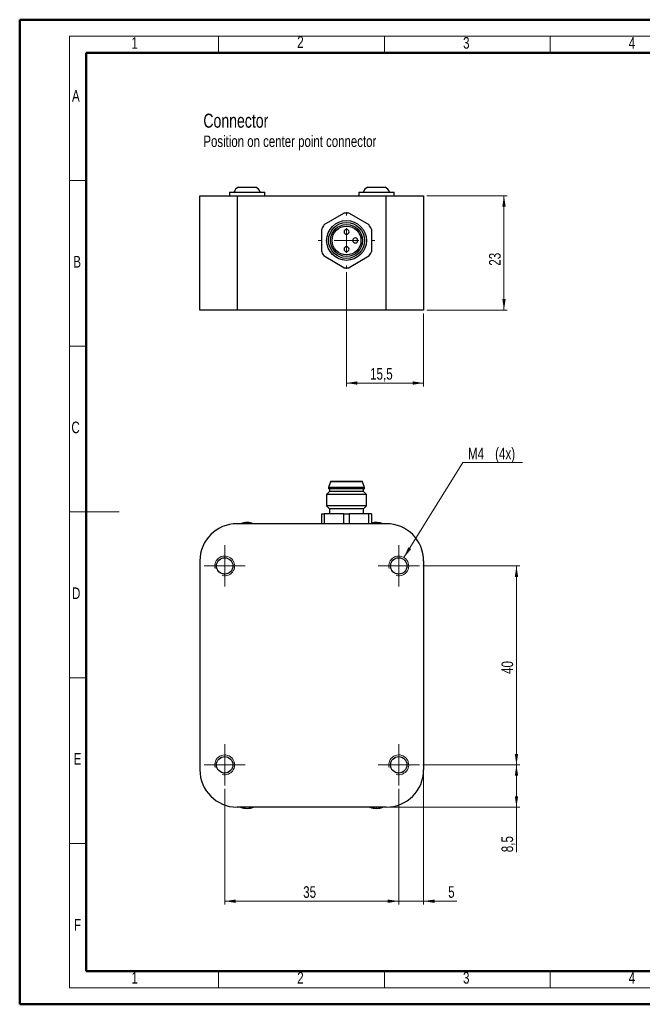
# Model space of a CAD drawing. Header units: millimetres. Extents: x 0 to 420, y 0 to 297.
# Tile 1 of 2: x 0 to 188, y 0 to 297. Entities that reach past the tile are written whole.
import ezdxf

# ---------------------------------------------------------------- set-up
doc = ezdxf.new("R2010")
doc.units = ezdxf.units.MM
doc.linetypes.add('HIDDEN', pattern=[1.905, 1.27, -0.635])
doc.styles.add('SLDTEXTSTYLE0', font='TXT', dxfattribs={"width": 0.75})
doc.dimstyles.new('SLDDIMSTYLE0', dxfattribs={"dimtxt": 3.5, "dimasz": 3.302, "dimexe": 0, "dimexo": 0.0625, "dimgap": 0.875, "dimtad": 1, "dimdec": 1, "dimlfac": 0.666667, "dimrnd": 1e-09, "dimzin": 12, "dimdsep": 46, "dimtxsty": 'SLDTEXTSTYLE0', "dimsah": 1, "dimcen": 0.09, "dimadec": 0, "dimazin": 3, "dimtfac": 1, "dimtdec": 1, "dimtofl": 0, "dimtmove": 0, "dimatfit": 3, "dimfxl": 1, "dimfrac": 2, "dimtolj": 1, "dimtzin": 12, "dimarcsym": 0})
doc.dimstyles.new('SLDDIMSTYLE1', dxfattribs={"dimtxt": 3.5, "dimasz": 3.302, "dimexe": 0, "dimexo": 0.0625, "dimgap": 0.875, "dimtad": 1, "dimlfac": 0.666667, "dimrnd": 1e-09, "dimzin": 12, "dimdsep": 46, "dimtxsty": 'SLDTEXTSTYLE0', "dimsah": 1, "dimcen": 0.09, "dimadec": 0, "dimazin": 3, "dimtfac": 1, "dimtofl": 0, "dimtmove": 0, "dimatfit": 3, "dimfxl": 1, "dimfrac": 2, "dimtolj": 1, "dimtzin": 12, "dimarcsym": 0})
doc.dimstyles.new('SLDDIMSTYLE4', dxfattribs={"dimtxt": 3.5, "dimasz": 3.302, "dimexe": 0, "dimexo": 0.0625, "dimgap": 0.875, "dimtad": 1, "dimdec": 1, "dimlfac": 0.666667, "dimrnd": 1e-09, "dimzin": 12, "dimdsep": 46, "dimtxsty": 'SLDTEXTSTYLE0', "dimsah": 1, "dimcen": 0.09, "dimadec": 0, "dimazin": 3, "dimtfac": 1, "dimtdec": 1, "dimtmove": 0, "dimatfit": 0, "dimfxl": 1, "dimfrac": 2, "dimtolj": 1, "dimtzin": 12, "dimarcsym": 0})
doc.dimstyles.new('SLDDIMSTYLE5', dxfattribs={"dimtxt": 3.5, "dimasz": 3.302, "dimexe": 0, "dimexo": 0.0625, "dimgap": 0.875, "dimtad": 0, "dimtih": 1, "dimtoh": 1, "dimlfac": 0.666667, "dimrnd": 1e-09, "dimzin": 12, "dimdsep": 46, "dimtxsty": 'SLDTEXTSTYLE0', "dimsah": 1, "dimcen": 0, "dimadec": 0, "dimazin": 3, "dimtfac": 1, "dimtofl": 0, "dimtmove": 0, "dimatfit": 3, "dimfxl": 1, "dimfrac": 2, "dimtolj": 1, "dimtzin": 12, "dimarcsym": 0})

# ---------------------------------------------------------------- blocks, each defined once
blk = doc.blocks.new('SW_NOTE_1')
at = {"color": 0, "linetype": 'Continuous', "lineweight": 0, "attachment_point": 1, "style": 'SLDTEXTSTYLE0'}
for s, insert, char_height in [('Connector', (0, 5.46), 4.233), ('Position on center point connector', (0, -1.15), 3.4396)]:
    blk.add_mtext(s, dxfattribs=dict(at, insert=insert, char_height=char_height))
blk = doc.blocks.new('_D_1')
at = {"color": 7, "linetype": 'Continuous', "lineweight": 18}
for p, q in [((98.65, 221.06), (98.65, 186.61)), ((121.9, 208.61), (121.9, 186.61)), ((98.65, 187.61), (121.9, 187.61))]:
    blk.add_line(p, q, dxfattribs=at)
for points in [[(98.65, 187.61), (101.96, 187.11), (101.96, 188.12)], [(121.9, 187.61), (118.6, 188.12), (118.6, 187.11)]]:
    blk.add_solid(points, dxfattribs=at)
at = {"color": 7, "linetype": 'Continuous', "lineweight": 18, "insert": (105.75, 192.13), "char_height": 3.5, "attachment_point": 1, "style": 'SLDTEXTSTYLE0'}
blk.add_mtext('15,5', dxfattribs=at)
blk = doc.blocks.new('_D_2')
at = {"color": 7, "linetype": 'Continuous', "lineweight": 18}
for p, q in [((122.9, 244.11), (147.14, 244.11)), ((146.14, 209.61), (146.14, 244.11)), ((122.9, 209.61), (147.14, 209.61))]:
    blk.add_line(p, q, dxfattribs=at)
for points in [[(146.14, 244.11), (145.63, 240.81), (146.65, 240.81)], [(146.14, 209.61), (146.65, 212.92), (145.63, 212.92)]]:
    blk.add_solid(points, dxfattribs=at)
at = {"color": 7, "linetype": 'Continuous', "lineweight": 18, "insert": (141.63, 223), "char_height": 3.5, "attachment_point": 1, "rotation": 90, "style": 'SLDTEXTSTYLE0'}
blk.add_mtext('23', dxfattribs=at)
blk = doc.blocks.new('SW_CENTERMARKSYMBOL_0')
at = {"color": 0, "linetype": 'Continuous', "lineweight": 0}
for p, q in [((0, 7.5), (0, 8.55)), ((0, 0), (0, 3.75)), ((-7.5, 0), (-8.55, 0)), ((0, 0), (-3.75, 0)), ((0, 0), (0, -3.75)), ((0, 0), (3.75, 0)), ((7.5, 0), (8.55, 0)), ((0, -7.5), (0, -8.55))]:
    blk.add_line(p, q, dxfattribs=at)
blk = doc.blocks.new('_D_6')
at = {"color": 7, "linetype": 'Continuous', "lineweight": 18}
for p, q in [((121.63, 132.44), (150.9, 132.44)), ((149.9, 132.44), (149.9, 72.44)), ((121.63, 72.44), (150.9, 72.44))]:
    blk.add_line(p, q, dxfattribs=at)
for points in [[(149.9, 132.44), (149.4, 129.14), (150.41, 129.14)], [(149.9, 72.44), (150.41, 75.74), (149.4, 75.74)]]:
    blk.add_solid(points, dxfattribs=at)
at = {"color": 7, "linetype": 'Continuous', "lineweight": 18, "insert": (145.39, 99.86), "char_height": 3.5, "attachment_point": 1, "rotation": 90, "style": 'SLDTEXTSTYLE0'}
blk.add_mtext('40', dxfattribs=at)
blk = doc.blocks.new('_D_7')
at = {"color": 7, "linetype": 'Continuous', "lineweight": 18}
for p, q in [((61.9, 65.22), (61.9, 30.32)), ((114.4, 65.22), (114.4, 30.32)), ((61.9, 31.32), (114.4, 31.32))]:
    blk.add_line(p, q, dxfattribs=at)
for points in [[(61.9, 31.32), (65.21, 30.81), (65.21, 31.82)], [(114.4, 31.32), (111.1, 31.82), (111.1, 30.81)]]:
    blk.add_solid(points, dxfattribs=at)
at = {"color": 7, "linetype": 'Continuous', "lineweight": 18, "insert": (85.57, 35.83), "char_height": 3.5, "attachment_point": 1, "style": 'SLDTEXTSTYLE0'}
blk.add_mtext('35', dxfattribs=at)
blk = doc.blocks.new('_D_8')
at = {"color": 7, "linetype": 'Continuous', "lineweight": 18}
for p, q in [((121.9, 69.94), (121.9, 30.32)), ((114.4, 65.22), (114.4, 30.32)), ((114.4, 31.32), (108.05, 31.32)), ((114.4, 31.32), (121.9, 31.32)), ((121.9, 31.32), (131.9, 31.32))]:
    blk.add_line(p, q, dxfattribs=at)
for points in [[(114.4, 31.32), (111.1, 31.82), (111.1, 30.81)], [(121.9, 31.32), (125.21, 30.81), (125.21, 31.82)]]:
    blk.add_solid(points, dxfattribs=at)
at = {"color": 7, "linetype": 'Continuous', "lineweight": 18, "insert": (129.31, 35.83), "char_height": 3.5, "attachment_point": 1, "style": 'SLDTEXTSTYLE0'}
blk.add_mtext('5', dxfattribs=at)
blk = doc.blocks.new('_D_9')
at = {"color": 7, "linetype": 'Continuous', "lineweight": 18}
for p, q in [((121.63, 72.44), (150.9, 72.44)), ((149.9, 59.69), (149.9, 72.44)), ((111.65, 59.69), (150.9, 59.69)), ((149.9, 59.69), (149.9, 46.08))]:
    blk.add_line(p, q, dxfattribs=at)
for points in [[(149.9, 72.44), (149.4, 69.14), (150.41, 69.14)], [(149.9, 59.69), (150.41, 62.99), (149.4, 62.99)]]:
    blk.add_solid(points, dxfattribs=at)
at = {"color": 7, "linetype": 'Continuous', "lineweight": 18, "insert": (145.39, 46.08), "char_height": 3.5, "attachment_point": 1, "rotation": 90, "style": 'SLDTEXTSTYLE0'}
blk.add_mtext('8,5', dxfattribs=at)
blk = doc.blocks.new('_D_10')
at = {"color": 7, "linetype": 'Continuous', "lineweight": 18}
for p, q in [((115.98, 134.99), (133.69, 163.6)), ((133.69, 163.6), (151.71, 163.6))]:
    blk.add_line(p, q, dxfattribs=at)
blk.add_solid([(115.98, 134.99), (118.15, 137.53), (117.29, 138.07)], dxfattribs=at)
at = {"color": 7, "linetype": 'Continuous', "lineweight": 18, "char_height": 3.5, "attachment_point": 1, "style": 'SLDTEXTSTYLE0'}
for s, insert in [('M4', (135.27, 168.11)), ('(4x)', (143.46, 168.11))]:
    blk.add_mtext(s, dxfattribs=dict(at, insert=insert))
blk = doc.blocks.new('SW_CENTERMARKSYMBOL_1')
at = {"color": 0, "linetype": 'Continuous', "lineweight": 0}
for p, q in [((0, 3.75), (0, 6.225)), ((0, 0), (0, 3.75)), ((-3.75, 0), (-6.225, 0)), ((0, 0), (-3.75, 0)), ((0, 0), (0, -3.75)), ((0, 0), (3.75, 0)), ((3.75, 0), (6.225, 0)), ((0, -3.75), (0, -6.225))]:
    blk.add_line(p, q, dxfattribs=at)
blk = doc.blocks.new('SW_CENTERMARKSYMBOL_2')
at = {"color": 0, "linetype": 'Continuous', "lineweight": 0}
for p, q in [((0, 3.75), (0, 6.225)), ((0, 0), (0, 3.75)), ((-3.75, 0), (-6.225, 0)), ((0, 0), (-3.75, 0)), ((0, 0), (0, -3.75)), ((0, 0), (3.75, 0)), ((3.75, 0), (6.225, 0)), ((0, -3.75), (0, -6.225))]:
    blk.add_line(p, q, dxfattribs=at)
blk = doc.blocks.new('SW_CENTERMARKSYMBOL_3')
at = {"color": 0, "linetype": 'Continuous', "lineweight": 0}
for p, q in [((0, 3.75), (0, 6.225)), ((0, 0), (0, 3.75)), ((-3.75, 0), (-6.225, 0)), ((0, 0), (-3.75, 0)), ((0, 0), (0, -3.75)), ((0, 0), (3.75, 0)), ((3.75, 0), (6.225, 0)), ((0, -3.75), (0, -6.225))]:
    blk.add_line(p, q, dxfattribs=at)
blk = doc.blocks.new('SW_CENTERMARKSYMBOL_4')
at = {"color": 0, "linetype": 'Continuous', "lineweight": 0}
for p, q in [((0, 3.75), (0, 6.225)), ((0, 0), (0, 3.75)), ((-3.75, 0), (-6.225, 0)), ((0, 0), (-3.75, 0)), ((0, 0), (0, -3.75)), ((0, 0), (3.75, 0)), ((3.75, 0), (6.225, 0)), ((0, -3.75), (0, -6.225))]:
    blk.add_line(p, q, dxfattribs=at)

msp = doc.modelspace()

# ---------------------------------------------------------------- linework, layer by layer
at = {"color": 7, "linetype": 'Continuous', "lineweight": 50}
for p, q in [((0.079, 0.215), (0.079, 297.215)), ((0.079, 297.215), (420.079, 297.215)), ((20.079, 10.215), (20.079, 287.215)), ((20.079, 287.215), (410.079, 287.215)), ((20.079, 10.215), (410.079, 10.215)), ((0.079, 0.215), (420.079, 0.215))]:
    msp.add_line(p, q, dxfattribs=at)
at = {"color": 7, "linetype": 'Continuous', "lineweight": 18}
for p, q in [((15.079, 292.215), (415.079, 292.215)), ((15.079, 292.215), (15.079, 5.215)), ((60.079, 292.215), (60.079, 287.215)), ((110.079, 292.215), (110.079, 287.215)), ((160.079, 292.215), (160.079, 287.215)), ((20.079, 248.715), (15.079, 248.715)), ((20.079, 198.715), (15.079, 198.715)), ((15.079, 148.715), (30.079, 148.715)), ((20.079, 98.715), (15.079, 98.715)), ((20.079, 48.715), (15.079, 48.715)), ((60.079, 10.215), (60.079, 5.215)), ((110.079, 10.215), (110.079, 5.215)), ((160.079, 10.215), (160.079, 5.215)), ((15.079, 5.215), (415.079, 5.215))]:
    msp.add_line(p, q, dxfattribs=at)
at = {"color": 7, "linetype": 'Continuous', "lineweight": 25}
for p, q in [((66.03, 246.665), (71.28, 246.665)), ((105.03, 246.665), (110.28, 246.665)), ((54.405, 209.615), (54.405, 244.115)), ((54.405, 244.115), (65.655, 244.115)), ((63.33, 245.165), (63.33, 244.115)), ((63.33, 245.165), (73.98, 245.165)), ((65.655, 244.115), (65.655, 209.615)), ((65.655, 244.115), (66.692, 244.115)), ((66.692, 244.115), (70.618, 244.115)), ((70.618, 244.115), (105.692, 244.115)), ((73.98, 244.115), (73.98, 245.165)), ((102.33, 245.165), (102.33, 244.115)), ((102.33, 245.165), (112.98, 245.165)), ((105.692, 244.115), (109.618, 244.115)), ((109.618, 244.115), (110.655, 244.115)), ((110.655, 209.615), (110.655, 244.115)), ((110.655, 244.115), (121.905, 244.115)), ((112.98, 244.115), (112.98, 245.165)), ((121.905, 244.115), (121.905, 209.615)), ((91.928, 235.391), (97.881, 238.828)), ((99.428, 238.828), (105.381, 235.391)), ((91.155, 227.178), (91.155, 234.052)), ((106.155, 234.052), (106.155, 227.178)), ((97.881, 222.401), (91.928, 225.838)), ((105.381, 225.838), (99.428, 222.401)), ((65.655, 209.615), (54.405, 209.615)), ((110.655, 209.615), (65.655, 209.615)), ((121.905, 209.615), (110.655, 209.615)), ((93.855, 157.792), (93.255, 156.142)), ((93.855, 157.942), (93.855, 157.792)), ((103.455, 157.942), (93.855, 157.942)), ((98.655, 157.792), (93.855, 157.792)), ((103.455, 157.792), (98.655, 157.792)), ((103.455, 157.792), (103.455, 157.942)), ((104.055, 156.142), (103.455, 157.792)), ((93.555, 154.942), (92.655, 154.042)), ((93.255, 156.142), (93.255, 155.692)), ((104.055, 156.142), (93.255, 156.142)), ((104.055, 155.692), (93.255, 155.692)), ((93.555, 155.692), (93.555, 154.942)), ((98.655, 154.942), (93.555, 154.942)), ((103.755, 154.942), (98.655, 154.942)), ((103.755, 154.942), (103.755, 155.692)), ((104.655, 154.042), (103.755, 154.942)), ((104.055, 155.692), (104.055, 156.142)), ((92.655, 154.042), (92.655, 150.592)), ((104.655, 154.042), (92.655, 154.042)), ((104.655, 150.592), (104.655, 154.042)), ((92.655, 150.592), (93.555, 149.692)), ((104.655, 150.592), (92.655, 150.592)), ((93.555, 149.692), (93.555, 148.192)), ((103.755, 149.692), (93.555, 149.692)), ((103.755, 149.692), (104.655, 150.592)), ((103.755, 148.192), (103.755, 149.692)), ((91.155, 145.192), (91.155, 148.192)), ((91.155, 148.192), (91.928, 148.192)), ((91.928, 148.192), (91.928, 145.192)), ((97.881, 148.192), (91.928, 148.192)), ((97.881, 145.192), (97.881, 148.192)), ((97.881, 148.192), (99.428, 148.192)), ((99.428, 148.192), (99.428, 145.192)), ((105.381, 148.192), (99.428, 148.192)), ((105.381, 145.192), (105.381, 148.192)), ((106.155, 148.192), (105.381, 148.192)), ((106.155, 148.192), (106.155, 145.192)), ((110.655, 145.192), (65.655, 145.192)), ((54.405, 133.942), (54.405, 70.942)), ((121.905, 133.942), (121.905, 70.942)), ((110.655, 59.692), (65.655, 59.692))]:
    msp.add_line(p, q, dxfattribs=at)
at = {"color": 7, "linetype": 'Continuous'}
msp.add_line((107.655, 59.317), (107.655, 59.692), dxfattribs=at)
at = {"color": 7, "linetype": 'Continuous', "lineweight": 25}
for centre, radius in [((98.655, 230.615), 6), ((98.655, 230.615), 5.4), ((98.655, 230.615), 4.8), ((98.655, 230.615), 4.35), ((61.905, 132.442), 2.475), ((114.405, 132.442), 2.475), ((61.905, 72.442), 2.475), ((114.405, 72.442), 2.475)]:
    msp.add_circle(centre, radius, dxfattribs=at)
at = {"color": 7, "linetype": 'HIDDEN', "lineweight": 18}
for centre in [(61.905, 132.442), (114.405, 132.442), (61.905, 72.442), (114.405, 72.442)]:
    msp.add_circle(centre, 2.475, dxfattribs=at)
at = {"color": 7, "linetype": 'Continuous', "lineweight": 25}
for centre, radius, start, end in [((66.862, 244.642), 2.188, 112.37005, 166.16456), ((70.447, 244.642), 2.188, 13.83544, 67.62995), ((105.862, 244.642), 2.188, 112.37005, 166.16456), ((109.447, 244.642), 2.188, 13.83544, 67.62995), ((98.655, 230.615), 8.25, 84.61998, 95.38002), ((98.655, 230.615), 8.25, 144.61998, 155.38002), ((98.655, 230.615), 8.25, 24.61998, 35.38002), ((98.655, 233.24), 0.75, 90, 270), ((98.655, 233.24), 0.75, 270, 90), ((98.655, 227.99), 0.75, 90, 270), ((98.655, 227.99), 0.75, 270, 90), ((101.28, 230.615), 0.75, 90, 270), ((101.28, 230.615), 0.75, 270, 90), ((98.655, 230.615), 8.25, 204.61998, 215.38002), ((98.655, 230.615), 8.25, 324.61998, 335.38002), ((98.655, 230.615), 8.25, 264.61998, 275.38002), ((68.655, 140.242), 5.325, 68.36905, 111.63095), ((107.655, 140.242), 5.325, 68.36905, 106.3611), ((65.655, 133.942), 11.25, 90, 180), ((110.655, 133.942), 11.25, 0, 90), ((65.655, 70.942), 11.25, 180, 270), ((110.655, 70.942), 11.25, 270, 0), ((68.655, 64.642), 5.325, 248.36905, 291.63095), ((107.655, 64.642), 5.325, 248.36905, 291.63095)]:
    msp.add_arc(centre, radius, start, end, dxfattribs=at)
at = {"color": 7, "linetype": 'Continuous', "lineweight": 0}
for centre in [(61.905, 132.442), (61.905, 132.442), (114.405, 132.442), (114.405, 132.442), (61.905, 72.442), (61.905, 72.442), (114.405, 72.442), (114.405, 72.442)]:
    msp.add_arc(centre, 3, 255, 195, dxfattribs=at)

# ---------------------------------------------------------------- block references
for name, p in [('SW_NOTE_1', (55.473, 263.41)), ('SW_CENTERMARKSYMBOL_0', (98.655, 230.615)), ('SW_CENTERMARKSYMBOL_1', (61.905, 132.442)), ('SW_CENTERMARKSYMBOL_2', (114.405, 132.442)), ('SW_CENTERMARKSYMBOL_4', (61.905, 72.442)), ('SW_CENTERMARKSYMBOL_3', (114.405, 72.442))]:
    msp.add_blockref(name, p, dxfattribs=at)

# ---------------------------------------------------------------- texts
at = {"color": 7, "linetype": 'Continuous', "lineweight": 0, "char_height": 3.5, "attachment_point": 1, "style": 'SLDTEXTSTYLE0'}
for s, insert in [('1', (33.78, 291.937)), ('2', (83.78, 292.226)), ('3', (133.797, 291.973)), ('4', (183.77, 291.966)), ('A', (15.849, 275.975)), ('B', (16.231, 225.963)), ('C', (15.67, 175.982)), ('D', (15.837, 125.953)), ('E', (16.322, 75.972)), ('F', (16.446, 25.967)), ('1', (33.781, 9.95)), ('2', (83.779, 9.951)), ('3', (133.779, 9.951)), ('4', (183.778, 9.986))]:
    msp.add_mtext(s, dxfattribs=dict(at, insert=insert))

# ---------------------------------------------------------------- dimensions: what is measured, and where the dimension line sits
at = {"color": 7, "linetype": 'Continuous', "lineweight": 18}
for base, p1, p2, dimstyle, picture, middle in [((143.361, 244.115), (121.905, 209.615), (121.905, 244.115), 'SLDDIMSTYLE1', '_D_2', (143.361, 225.581)), ((149.905, 72.442), (120.63, 132.442), (120.63, 72.442), 'SLDDIMSTYLE1', '_D_6', (149.905, 102.442)), ((149.905, 72.442), (110.655, 59.692), (120.63, 72.442), 'SLDDIMSTYLE0', '_D_9', (149.905, 49.317))]:
    dim = msp.add_linear_dim(base=base, p1=p1, p2=p2, angle=90, dimstyle=dimstyle, dxfattribs=at)
    dim.commit()
    dim.dimension.update_dxf_attribs({"geometry": picture, "text_midpoint": middle, "dimtype": 160})
for base, p1, p2, dimstyle, picture, middle in [((121.905, 187.615), (98.655, 222.065), (121.905, 209.615), 'SLDDIMSTYLE0', '_D_1', (110.28, 187.615)), ((121.905, 31.317), (114.405, 66.217), (121.905, 70.942), 'SLDDIMSTYLE4', '_D_8', (130.607, 31.317)), ((114.405, 31.317), (61.905, 66.217), (114.405, 66.217), 'SLDDIMSTYLE1', '_D_7', (88.155, 31.317))]:
    dim = msp.add_linear_dim(base=base, p1=p1, p2=p2, dimstyle=dimstyle, dxfattribs=at)
    dim.commit()
    dim.dimension.update_dxf_attribs({"geometry": picture, "text_midpoint": middle, "dimtype": 160})
dim = msp.add_diameter_dim_2p(p1=(112.826, 129.891), p2=(115.984, 134.993), text='M4 (4x)', dimstyle='SLDDIMSTYLE5', override={"dimpost": '<>'}, dxfattribs=at)
dim.commit()
dim.dimension.update_dxf_attribs({"geometry": '_D_10', "text_midpoint": (143.491, 166.376), "dimtype": 163})

doc.saveas('drawing.dxf')
